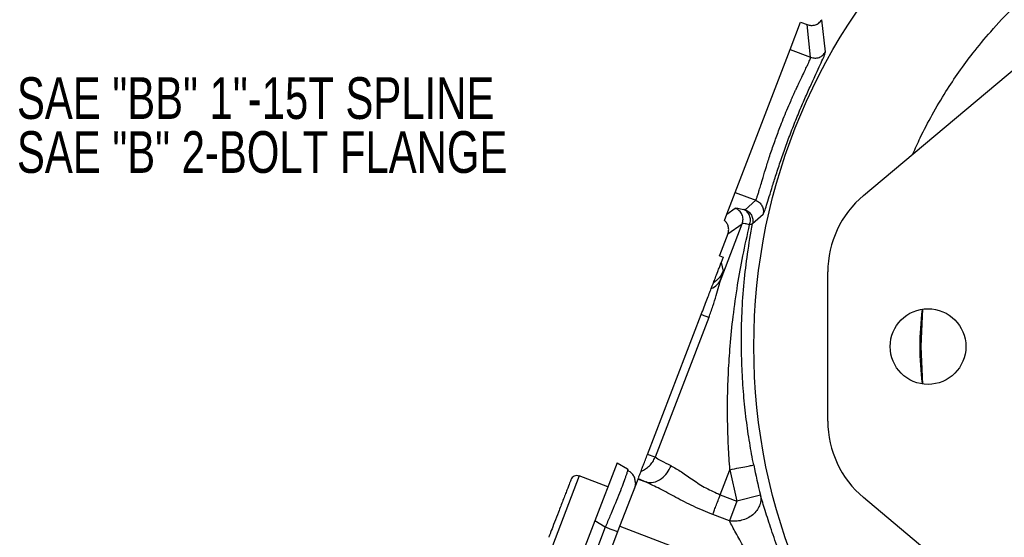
# Model space of a CAD drawing. Header units: inches. Extents: x 0.6 to 16.3, y 0.2 to 11.5.
# Tile 9 of 15: x 8.5 to 11.8, y 7 to 8.7. Entities that reach past the tile are written whole.
import ezdxf

# ---------------------------------------------------------------- set-up
doc = ezdxf.new("R2010")
doc.units = ezdxf.units.IN
doc.header["$MEASUREMENT"] = 0
doc.styles.add('SLDTEXTSTYLE0', font='TXT', dxfattribs={"width": 0.75})

# ---------------------------------------------------------------- blocks, each defined once
blk = doc.blocks.new('SW_NOTE_0_2')
at = {"color": 0, "linetype": 'Continuous', "lineweight": 0, "char_height": 0.137795, "attachment_point": 1, "style": 'SLDTEXTSTYLE0'}
for s, insert in [('SAE "BB" 1"-15T SPLINE', (0.0222, 0.0697)), ('SAE "B" 2-BOLT FLANGE', (0.0222, -0.1085))]:
    blk.add_mtext(s, dxfattribs=dict(at, insert=insert))

msp = doc.modelspace()

# ---------------------------------------------------------------- linework, layer by layer
at = {"color": 7, "linetype": 'Continuous', "lineweight": 25}
for p, q in [((11.0869, 8.5937), (11.1216, 8.6841)), ((11.1216, 8.6841), (11.1433, 8.6757)), ((11.2038, 8.5855), (11.1917, 8.692)), ((11.3292, 8.1112), (12.0271, 8.6972)), ((11.1434, 8.6757), (11.1433, 8.6757)), ((11.1546, 8.5677), (11.1434, 8.6757)), ((10.9056, 8.1213), (11.0869, 8.5937)), ((11.0869, 8.5937), (11.1546, 8.5677)), ((10.8781, 8.0496), (10.9056, 8.1213)), ((10.9056, 8.1213), (10.9733, 8.0954)), ((10.9383, 8.0643), (10.9733, 8.0954)), ((10.8781, 8.0496), (10.9059, 8.0693)), ((10.8701, 8.0289), (10.8781, 8.0496)), ((10.9631, 8.019), (10.9979, 8.0493)), ((10.8591, 7.8359), (10.9289, 8.0177)), ((10.8815, 7.9841), (10.9289, 8.0177)), ((10.8815, 7.9841), (10.8543, 7.9133)), ((10.8539, 7.9123), (10.8543, 7.9133)), ((10.8539, 7.9123), (10.8546, 7.9121)), ((10.8543, 7.9133), (10.8546, 7.9121)), ((10.8546, 7.9121), (10.8664, 7.9075)), ((10.8664, 7.9075), (10.8596, 7.8898)), ((10.8596, 7.8898), (10.866, 7.8615)), ((11.2113, 7.3659), (11.2113, 7.8584)), ((10.6163, 7.2559), (10.7937, 7.7181)), ((10.8187, 7.7085), (10.6412, 7.2463)), ((10.6412, 7.2463), (10.6163, 7.2559)), ((10.5164, 7.2284), (10.4425, 7.0359)), ((10.5164, 7.2284), (10.5506, 7.2078)), ((10.4856, 7.1481), (10.391, 7.1844)), ((10.8565, 7.1227), (10.8883, 7.2053)), ((10.8883, 7.2053), (10.9116, 7.1015)), ((10.5253, 7.0189), (10.5849, 7.1743)), ((10.5764, 7.1609), (10.5729, 7.1431)), ((10.5849, 7.1743), (10.5856, 7.176)), ((10.5849, 7.1743), (10.6104, 7.1646)), ((10.5856, 7.176), (10.6104, 7.1646)), ((10.8565, 7.1227), (10.9116, 7.1015)), ((10.9892, 7.121), (10.9116, 7.1015)), ((10.9116, 7.1015), (10.8866, 7.0362)), ((12.0271, 6.527), (11.3292, 7.113)), ((10.8866, 7.0362), (10.8315, 7.0574)), ((10.4425, 7.0359), (10.0819, 6.0964)), ((10.4767, 7.0154), (10.4425, 7.0359)), ((10.4767, 7.0154), (10.121, 6.0888)), ((10.1608, 6.0695), (10.5253, 7.0189)), ((10.5253, 7.0189), (11.0026, 6.8357))]:
    msp.add_line(p, q, dxfattribs=at)
at = {"color": 8, "linetype": 'Continuous', "lineweight": 25}
msp.add_line((10.391, 7.1844), (10.3026, 6.9541), dxfattribs=at)
at = {"color": 7, "linetype": 'Continuous', "lineweight": 25, "flags": 128}
for points in [[(11.52, 7.6121), (11.5236, 7.7122), (11.5254, 7.736)], [(11.5254, 7.4882), (11.5236, 7.5121), (11.52, 7.6121)]]:
    msp.add_lwpolyline(points, dxfattribs=at)
at = {"color": 7, "linetype": 'Continuous', "lineweight": 25}
for centre, radius in [((12.9381, 7.6121), 1.9709), ((11.5421, 7.6121), 0.125)]:
    msp.add_circle(centre, radius, dxfattribs=at)
for centre, radius, start, end in [((11.5415, 7.8584), 0.3301, 130.0159, 180), ((11.5415, 7.3659), 0.3301, 180, 229.9841), ((12.9381, 7.6121), 2.0099, 191.2238, 194.1427), ((10.3834, 7.1645), 0.0213, 69, 159)]:
    msp.add_arc(centre, radius, start, end, dxfattribs=at)
at = {"color": 8, "linetype": 'Continuous', "lineweight": 25}
for points, knots in [([(11.4924, 8.2482), (11.5002, 8.2661), (11.5195, 8.3103), (11.5559, 8.3791), (11.5987, 8.4516), (11.6437, 8.5192), (11.6926, 8.5855), (11.7514, 8.6568), (11.8129, 8.7226), (11.8691, 8.7763), (11.9113, 8.8135), (11.9497, 8.8453), (11.9915, 8.8777), (12.0419, 8.914), (12.0967, 8.95), (12.1511, 8.9825), (12.2015, 9.0102), (12.249, 9.0341), (12.2934, 9.0547), (12.3358, 9.0729), (12.3823, 9.0914), (12.4381, 9.1114), (12.5005, 9.1309), (12.5613, 9.147), (12.6139, 9.1589), (12.658, 9.1674), (12.6985, 9.1742), (12.7398, 9.18), (12.7868, 9.1852), (12.8346, 9.1891), (12.8781, 9.1912), (12.9123, 9.1921), (12.9612, 9.1924), (13.0276, 9.1904), (13.1142, 9.1831), (13.1969, 9.1716), (13.2675, 9.158), (13.3302, 9.1432), (13.3915, 9.1263), (13.4535, 9.1062), (13.5057, 9.087), (13.5467, 9.0704), (13.5859, 9.0535), (13.6324, 9.0318), (13.6877, 9.0036), (13.751, 8.9678), (13.8036, 8.9346), (13.8428, 8.9078), (13.8661, 8.8912), (13.8876, 8.8753), (13.9075, 8.8601), (13.9256, 8.8458), (13.9415, 8.8329), (13.9556, 8.8211), (13.9699, 8.8089), (13.9868, 8.7942), (14.0073, 8.7756), (14.0314, 8.7531), (14.0904, 8.6951), (14.1761, 8.5988), (14.2582, 8.4834), (14.3128, 8.3923), (14.3388, 8.3442), (14.3543, 8.3132), (14.3616, 8.2984), (14.3689, 8.283), (14.3764, 8.2668), (14.3818, 8.2548), (14.3847, 8.2482), (14.3851, 8.2472)], [0, 0, 0, 0, 0.015989, 0.039606, 0.063855, 0.085027, 0.106197, 0.131472, 0.16085, 0.180046, 0.19525, 0.207028, 0.221022, 0.238608, 0.25796, 0.274866, 0.290598, 0.305154, 0.318536, 0.330744, 0.343025, 0.359565, 0.37938, 0.396691, 0.411158, 0.423653, 0.433528, 0.444912, 0.45782, 0.472383, 0.48429, 0.493541, 0.500443, 0.524448, 0.548, 0.571787, 0.5929, 0.606981, 0.624688, 0.645079, 0.660462, 0.670282, 0.681416, 0.69547, 0.712444, 0.732337, 0.755151, 0.763474, 0.771297, 0.778621, 0.785446, 0.791772, 0.797598, 0.802208, 0.806897, 0.813027, 0.8206, 0.829615, 0.840071, 0.888522, 0.93517, 0.956076, 0.975684, 0.980014, 0.984524, 0.989214, 0.994084, 0.999133, 1, 1, 1, 1]), ([(11.5237, 7.4897), (11.5197, 7.5305), (11.5116, 7.6119), (11.5196, 7.6934), (11.5236, 7.734)], [0, 0, 0, 0, 0.501156, 1, 1, 1, 1]), ([(10.5503, 7.2027), (10.5496, 7.1998), (10.5485, 7.1953), (10.5451, 7.1849), (10.5404, 7.1715), (10.5327, 7.1508), (10.5208, 7.1205), (10.5071, 7.087), (10.4922, 7.0514), (10.482, 7.0275), (10.4767, 7.0154)], [0, 0, 0, 0, 0.125024, 0.200601, 0.275598, 0.423758, 0.571923, 0.722297, 0.858111, 1, 1, 1, 1])]:
    msp.add_open_spline(points, degree=3, knots=knots, dxfattribs=at)
at = {"color": 7, "linetype": 'Continuous', "lineweight": 25}
for points, knots in [([(11.1434, 8.6757), (11.1475, 8.6746), (11.1564, 8.6721), (11.17, 8.6743), (11.1829, 8.6807), (11.1886, 8.688), (11.1917, 8.692)], [0, 0, 0, 0, 0.231513, 0.500344, 0.726625, 1, 1, 1, 1]), ([(10.9979, 8.0493), (10.999, 8.051), (11.0011, 8.0544), (11.0071, 8.0721), (11.0152, 8.0984), (11.0258, 8.1329), (11.0387, 8.1742), (11.0539, 8.2206), (11.0713, 8.2703), (11.0903, 8.3215), (11.1104, 8.3724), (11.1308, 8.4209), (11.1506, 8.4656), (11.1685, 8.5049), (11.1838, 8.5375), (11.1953, 8.5625), (11.2027, 8.5796), (11.2034, 8.5835), (11.2038, 8.5855)], [0, 0, 0, 0, 0.0631731, 0.1261265, 0.1890475, 0.2516171, 0.3139995, 0.3762339, 0.4381908, 0.500117, 0.562019, 0.6240349, 0.6862333, 0.7486086, 0.8112018, 0.8739434, 0.9369115, 1, 1, 1, 1]), ([(11.1546, 8.5677), (11.1592, 8.5665), (11.1684, 8.564), (11.1827, 8.5668), (11.1955, 8.5738), (11.201, 8.5816), (11.2038, 8.5855)], [0, 0, 0, 0, 0.250008, 0.499996, 0.750007, 1, 1, 1, 1]), ([(10.9733, 8.0954), (10.9738, 8.0961), (10.975, 8.0977), (10.9778, 8.105), (10.9812, 8.1154), (10.9853, 8.1292), (10.9905, 8.1467), (10.998, 8.1721), (11.0081, 8.2058), (11.0214, 8.2472), (11.0365, 8.2912), (11.0512, 8.3309), (11.0645, 8.3648), (11.0765, 8.394), (11.0861, 8.4164), (11.093, 8.4321), (11.0973, 8.4417), (11.1018, 8.4516), (11.1049, 8.4584), (11.1069, 8.4628), (11.1085, 8.4662), (11.1111, 8.4717), (11.1145, 8.479), (11.1183, 8.4872), (11.125, 8.5013), (11.1331, 8.5183), (11.141, 8.5347), (11.1481, 8.5498), (11.1538, 8.5627), (11.1543, 8.5661), (11.1546, 8.5677)], [0, 0, 0, 0, 0.04038, 0.082046, 0.125013, 0.160146, 0.201842, 0.250101, 0.312587, 0.375136, 0.439501, 0.500031, 0.539925, 0.581601, 0.625068, 0.639187, 0.654327, 0.670487, 0.687668, 0.688313, 0.692861, 0.705019, 0.716994, 0.732065, 0.75023, 0.798831, 0.840476, 0.875163, 0.939066, 1, 1, 1, 1]), ([(10.9733, 8.0954), (10.9775, 8.0932), (10.986, 8.0889), (10.9948, 8.0773), (10.9996, 8.0635), (10.9985, 8.054), (10.9979, 8.0493)], [0, 0, 0, 0, 0.250007, 0.500003, 0.750009, 1, 1, 1, 1]), ([(10.9059, 8.0693), (10.9079, 8.0697), (10.9118, 8.0704), (10.9266, 8.0668), (10.934, 8.065)], [0, 0, 0, 0, 0.500031, 1, 1, 1, 1]), ([(10.9383, 8.0643), (10.938, 8.0643), (10.9374, 8.0641), (10.9351, 8.0647), (10.934, 8.065)], [0, 0, 0, 0, 0.49828, 1, 1, 1, 1]), ([(10.9534, 8.0147), (10.9547, 8.0198), (10.9572, 8.0298), (10.9541, 8.0451), (10.9463, 8.058), (10.9381, 8.0626), (10.934, 8.065)], [0, 0, 0, 0, 0.249988, 0.499996, 0.74999, 1, 1, 1, 1]), ([(10.9383, 8.0643), (10.9425, 8.0622), (10.9509, 8.0579), (10.9596, 8.0465), (10.9645, 8.033), (10.9636, 8.0236), (10.9631, 8.019)], [0, 0, 0, 0, 0.250008, 0.499996, 0.750007, 1, 1, 1, 1]), ([(10.8815, 7.9841), (10.8826, 7.988), (10.8849, 7.9959), (10.8835, 8.008), (10.8789, 8.0197), (10.8732, 8.0257), (10.8701, 8.0289)], [0, 0, 0, 0, 0.243611, 0.50033, 0.731321, 1, 1, 1, 1]), ([(10.8883, 7.2053), (10.8864, 7.231), (10.8826, 7.2845), (10.8803, 7.3654), (10.8803, 7.4475), (10.8832, 7.5303), (10.889, 7.6181), (10.8987, 7.7141), (10.9128, 7.8134), (10.9308, 7.9147), (10.9457, 7.9805), (10.9534, 8.0147)], [0, 0, 0, 0, 0.092951, 0.193499, 0.293193, 0.391315, 0.496149, 0.61648, 0.747278, 0.868577, 1, 1, 1, 1]), ([(10.9667, 7.2209), (10.9621, 7.2452), (10.9527, 7.2952), (10.9417, 7.3726), (10.9331, 7.4544), (10.9276, 7.5394), (10.9255, 7.6296), (10.9275, 7.725), (10.9344, 7.8225), (10.9458, 7.9213), (10.9571, 7.9854), (10.9631, 8.019)], [0, 0, 0, 0, 0.089372, 0.183945, 0.284031, 0.389896, 0.497939, 0.619571, 0.748302, 0.868522, 1, 1, 1, 1]), ([(10.9534, 8.0147), (10.9478, 8.016), (10.9348, 8.0189), (10.931, 8.0181), (10.9289, 8.0177)], [0, 0, 0, 0, 0.430264, 1, 1, 1, 1]), ([(10.9631, 8.019), (10.9623, 8.018), (10.9608, 8.0159), (10.9559, 8.0151), (10.9534, 8.0147)], [0, 0, 0, 0, 0.5011681, 1, 1, 1, 1]), ([(10.8338, 7.8225), (10.8379, 7.8333), (10.8431, 7.847), (10.8522, 7.8705), (10.8562, 7.8809), (10.858, 7.8857), (10.8589, 7.8879), (10.8593, 7.889), (10.8595, 7.8896), (10.8596, 7.8898)], [0, 0, 0, 0, 0.73527, 0.927819, 0.977705, 0.991687, 0.99634, 0.998249, 1, 1, 1, 1]), ([(10.8187, 7.7085), (10.8232, 7.7208), (10.8321, 7.7452), (10.8428, 7.7802), (10.8516, 7.8118), (10.8567, 7.8281), (10.8591, 7.8359)], [0, 0, 0, 0, 0.264543, 0.522623, 0.768575, 1, 1, 1, 1]), ([(10.8264, 7.8034), (10.8336, 7.8074), (10.8481, 7.8155), (10.8554, 7.8291), (10.8591, 7.8359)], [0, 0, 0, 0, 0.499998, 1, 1, 1, 1]), ([(10.8591, 7.8359), (10.8612, 7.8427), (10.8655, 7.8562), (10.8658, 7.8597), (10.866, 7.8615)], [0, 0, 0, 0, 0.499976, 1, 1, 1, 1]), ([(10.7937, 7.7181), (10.8001, 7.7347), (10.8094, 7.7592), (10.8205, 7.7879), (10.8244, 7.7983), (10.8264, 7.8034)], [0, 0, 0, 0, 0.517396, 0.759937, 1, 1, 1, 1]), ([(10.8264, 7.8034), (10.8281, 7.8078), (10.8319, 7.8176), (10.8331, 7.8208), (10.8338, 7.8225)], [0, 0, 0, 0, 0.45417, 1, 1, 1, 1]), ([(10.5949, 7.2002), (10.5957, 7.2023), (10.5974, 7.2067), (10.6026, 7.2202), (10.6091, 7.2372), (10.6139, 7.2498), (10.6163, 7.2559)], [0, 0, 0, 0, 0.243222, 0.5, 0.756778, 1, 1, 1, 1]), ([(10.5949, 7.2002), (10.6, 7.2025), (10.6102, 7.2072), (10.6232, 7.2181), (10.6341, 7.231), (10.6388, 7.2412), (10.6412, 7.2463)], [0, 0, 0, 0, 0.2543724, 0.499996, 0.7501506, 1, 1, 1, 1]), ([(10.6104, 7.1646), (10.6189, 7.1633), (10.636, 7.1607), (10.6615, 7.1738), (10.6817, 7.1938), (10.6898, 7.21), (10.6939, 7.2181)], [0, 0, 0, 0, 0.2796321, 0.5592633, 0.7796266, 1, 1, 1, 1]), ([(10.6939, 7.2181), (10.6827, 7.2235), (10.6587, 7.2351), (10.6473, 7.2424), (10.6412, 7.2463)], [0, 0, 0, 0, 0.462235, 1, 1, 1, 1]), ([(10.6939, 7.2181), (10.705, 7.2118), (10.7274, 7.1992), (10.7657, 7.1716), (10.8082, 7.1439), (10.8404, 7.1297), (10.8565, 7.1227)], [0, 0, 0, 0, 0.249959, 0.501057, 0.751417, 1, 1, 1, 1]), ([(10.5506, 7.2078), (10.551, 7.2074), (10.5515, 7.207), (10.5504, 7.2029), (10.5503, 7.2027)], [0, 0, 0, 0, 0.929331, 1, 1, 1, 1]), ([(10.5764, 7.1608), (10.5762, 7.1654), (10.5757, 7.1747), (10.5702, 7.1867), (10.5619, 7.1967), (10.5543, 7.2008), (10.5504, 7.2029)], [0, 0, 0, 0, 0.24674, 0.496303, 0.747818, 1, 1, 1, 1]), ([(10.5868, 7.1792), (10.587, 7.1797), (10.5877, 7.1816), (10.5909, 7.1898), (10.5935, 7.1967), (10.5949, 7.2002)], [0, 0, 0, 0, 0.1413963, 0.5673301, 1, 1, 1, 1]), ([(10.3633, 7.1716), (10.3633, 7.1717), (10.3633, 7.1718), (10.3597, 7.1623), (10.3522, 7.143), (10.3443, 7.1222), (10.3373, 7.1041), (10.3299, 7.0848), (10.3203, 7.0598), (10.309, 7.0303), (10.2998, 7.0064), (10.2944, 6.9924), (10.2916, 6.9851), (10.2903, 6.9816), (10.2905, 6.982), (10.2905, 6.9821)], [0, 0, 0, 0, 0.038614, 0.158342, 0.278071, 0.342523, 0.408342, 0.474162, 0.538614, 0.658342, 0.778071, 0.842523, 0.908342, 0.974162, 1, 1, 1, 1]), ([(10.8315, 7.0574), (10.8102, 7.0661), (10.7683, 7.0834), (10.7103, 7.1132), (10.6574, 7.1423), (10.6257, 7.1573), (10.6104, 7.1646)], [0, 0, 0, 0, 0.2642314, 0.5217209, 0.767976, 1, 1, 1, 1]), ([(10.9892, 7.121), (10.9899, 7.1152), (10.9914, 7.1037), (10.9866, 7.0861), (10.9774, 7.0699), (10.9638, 7.0558), (10.9466, 7.0446), (10.9272, 7.0373), (10.9066, 7.0339), (10.8934, 7.0355), (10.8866, 7.0362)], [0, 0, 0, 0, 0.1287585, 0.2551358, 0.3775421, 0.49999, 0.6267575, 0.749978, 0.8723859, 1, 1, 1, 1]), ([(11.0768, 6.8655), (11.0675, 6.8895), (11.0487, 6.9374), (11.0245, 7.0075), (11.0037, 7.0731), (10.994, 7.105), (10.9892, 7.121)], [0, 0, 0, 0, 0.2486928, 0.4976115, 0.7473757, 1, 1, 1, 1]), ([(11.0026, 6.8357), (10.9943, 6.8487), (10.9782, 6.8739), (10.9557, 6.9113), (10.9365, 6.9444), (10.9207, 6.9727), (10.9034, 7.0045), (10.8933, 7.0236), (10.8866, 7.0362)], [0, 0, 0, 0, 0.181565, 0.353444, 0.519616, 0.647846, 0.766084, 1, 1, 1, 1])]:
    msp.add_open_spline(points, degree=3, knots=knots, dxfattribs=at)
for points in [[(10.9289, 8.0177), (10.9302, 8.0228), (10.9328, 8.033), (10.9289, 8.0486), (10.9199, 8.062), (10.9105, 8.0669), (10.9059, 8.0693)], [(10.866, 7.8615), (10.8622, 7.8537), (10.8546, 7.8381), (10.8407, 7.8277), (10.8338, 7.8225)], [(10.7937, 7.7181), (10.7994, 7.7159), (10.8108, 7.7115), (10.8161, 7.7095), (10.8187, 7.7085)], [(10.8883, 7.2053), (10.8983, 7.2073), (10.9184, 7.2113), (10.944, 7.2164), (10.9622, 7.22), (10.9652, 7.2206), (10.9667, 7.2209)], [(10.8315, 7.0574), (10.8329, 7.0611), (10.8357, 7.0684), (10.8418, 7.0844), (10.8489, 7.1028), (10.854, 7.116), (10.8565, 7.1227)], [(10.5179, 6.9996), (10.5173, 6.9998), (10.5161, 7.0003), (10.5069, 7.0038), (10.4935, 7.0089), (10.4823, 7.0132), (10.4767, 7.0154)]]:
    msp.add_open_spline(points, degree=3, dxfattribs=at)

# ---------------------------------------------------------------- block references
at = {"color": 7, "linetype": 'Continuous', "lineweight": 0}
msp.add_blockref('SW_NOTE_0_2', (8.5129, 8.4321), dxfattribs=at)

doc.saveas('drawing.dxf')
